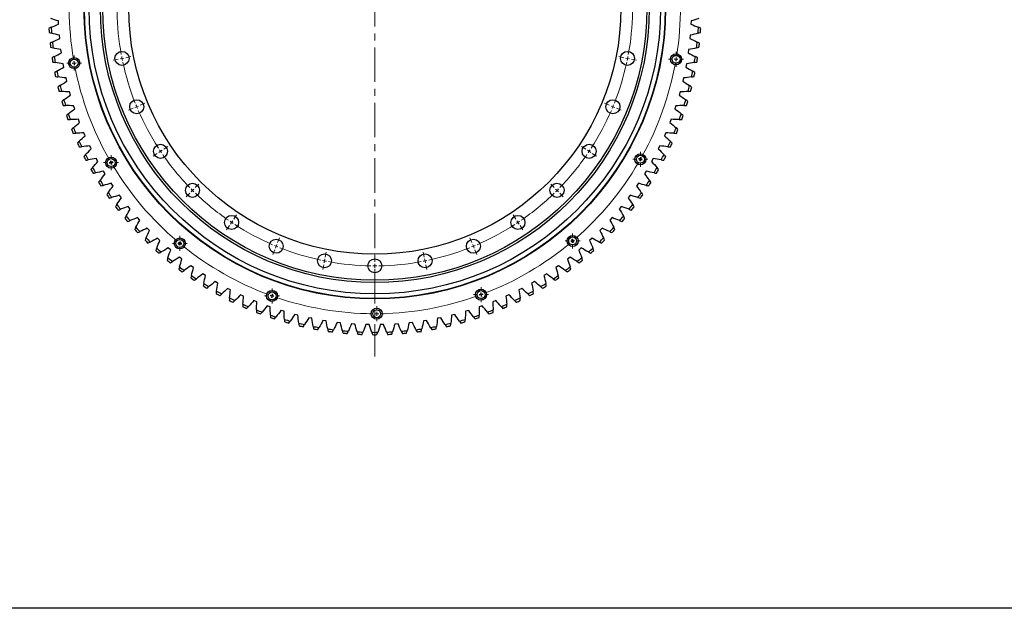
# Model space of a CAD drawing. Header units: millimetres. Extents: x -119 to 3760, y 5426 to 8682.
# Tile 1 of 12: x 556 to 1821, y 5426 to 6182. Entities that reach past the tile are written whole.
import ezdxf

# ---------------------------------------------------------------- set-up
doc = ezdxf.new("R2010")
doc.units = ezdxf.units.MM
doc.header["$LTSCALE"] = 20
doc.linetypes.add('CENTER', pattern=[10.16, 6.35, -1.27, 1.27, -1.27])

# ---------------------------------------------------------------- blocks, each defined once
blk = doc.blocks.new('SW_CENTERMARKSYMBOL_27')
at = {"color": 0, "linetype": 'Continuous', "lineweight": 18}
for p, q in [((-5, 0), (-9.6, 0)), ((0, 0), (-2.5, 0)), ((0, 5), (0, 9.6)), ((0, 0), (0, 2.5)), ((0, 0), (0, -2.5)), ((0, 0), (2.5, 0)), ((5, 0), (9.6, 0)), ((0, -5), (0, -9.6))]:
    blk.add_line(p, q, dxfattribs=at)
blk = doc.blocks.new('SW_CENTERMARKSYMBOL_34')
at = {"color": 0, "linetype": 'Continuous', "lineweight": 18}
for p, q in [((-5, 0), (-9.6, 0)), ((0, 0), (-2.5, 0)), ((0, 5), (0, 9.6)), ((0, 0), (0, 2.5)), ((0, 0), (0, -2.5)), ((0, 0), (2.5, 0)), ((5, 0), (9.6, 0)), ((0, -5), (0, -9.6))]:
    blk.add_line(p, q, dxfattribs=at)
blk = doc.blocks.new('SW_CENTERMARKSYMBOL_35')
at = {"color": 0, "linetype": 'Continuous', "lineweight": 18}
for p, q in [((-5, 0), (-9.6, 0)), ((0, 0), (-2.5, 0)), ((0, 5), (0, 9.6)), ((0, 0), (0, 2.5)), ((0, 0), (0, -2.5)), ((0, 0), (2.5, 0)), ((5, 0), (9.6, 0)), ((0, -5), (0, -9.6))]:
    blk.add_line(p, q, dxfattribs=at)
blk = doc.blocks.new('SW_CENTERMARKSYMBOL_36')
at = {"color": 0, "linetype": 'Continuous', "lineweight": 18}
for p, q in [((-5, 0), (-9.6, 0)), ((0, 0), (-2.5, 0)), ((0, 5), (0, 9.6)), ((0, 0), (0, 2.5)), ((0, 0), (0, -2.5)), ((0, 0), (2.5, 0)), ((5, 0), (9.6, 0)), ((0, -5), (0, -9.6))]:
    blk.add_line(p, q, dxfattribs=at)
blk = doc.blocks.new('SW_CENTERMARKSYMBOL_37')
at = {"color": 0, "linetype": 'Continuous', "lineweight": 18}
for p, q in [((-5, 0), (-9.6, 0)), ((0, 0), (-2.5, 0)), ((0, 5), (0, 9.6)), ((0, 0), (0, 2.5)), ((0, 0), (0, -2.5)), ((0, 0), (2.5, 0)), ((5, 0), (9.6, 0)), ((0, -5), (0, -9.6))]:
    blk.add_line(p, q, dxfattribs=at)
blk = doc.blocks.new('SW_CENTERMARKSYMBOL_38')
at = {"color": 0, "linetype": 'Continuous', "lineweight": 18}
for p, q in [((-5, 0), (-9.6, 0)), ((0, 0), (-2.5, 0)), ((0, 5), (0, 9.6)), ((0, 0), (0, 2.5)), ((0, 0), (0, -2.5)), ((0, 0), (2.5, 0)), ((5, 0), (9.6, 0)), ((0, -5), (0, -9.6))]:
    blk.add_line(p, q, dxfattribs=at)
blk = doc.blocks.new('SW_CENTERMARKSYMBOL_39')
at = {"color": 0, "linetype": 'Continuous', "lineweight": 18}
for p, q in [((-5, 0), (-9.6, 0)), ((0, 0), (-2.5, 0)), ((0, 5), (0, 9.6)), ((0, 0), (0, 2.5)), ((0, 0), (0, -2.5)), ((0, 0), (2.5, 0)), ((5, 0), (9.6, 0)), ((0, -5), (0, -9.6))]:
    blk.add_line(p, q, dxfattribs=at)
blk = doc.blocks.new('SW_CENTERMARKSYMBOL_40')
at = {"color": 0, "linetype": 'Continuous', "lineweight": 18}
for p, q in [((-5, 0), (-9.6, 0)), ((0, 0), (-2.5, 0)), ((0, 5), (0, 9.6)), ((0, 0), (0, 2.5)), ((0, 0), (0, -2.5)), ((0, 0), (2.5, 0)), ((5, 0), (9.6, 0)), ((0, -5), (0, -9.6))]:
    blk.add_line(p, q, dxfattribs=at)
blk = doc.blocks.new('SW_CENTERMARKSYMBOL_41')
at = {"color": 0, "linetype": 'Continuous', "lineweight": 18}
for p, q in [((-5, 0), (-9.6, 0)), ((0, 0), (-2.5, 0)), ((0, 5), (0, 9.6)), ((0, 0), (0, 2.5)), ((0, 0), (0, -2.5)), ((0, 0), (2.5, 0)), ((5, 0), (9.6, 0)), ((0, -5), (0, -9.6))]:
    blk.add_line(p, q, dxfattribs=at)

msp = doc.modelspace()

# ---------------------------------------------------------------- linework, layer by layer
at = {"linetype": 'CENTER', "lineweight": 18, "ltscale": 0.35}
msp.add_line((1012, 6644.6), (1012, 5749.6), dxfattribs=at)
at = {"color": 7, "linetype": 'Continuous', "lineweight": 25}
for p, q in [((605.9, 6176.5), (605.8, 6180.7)), ((1418.2, 6180.7), (1418, 6176.5)), ((607.3, 6158), (606.9, 6162.3)), ((1417, 6162.3), (1416.6, 6158)), ((609.5, 6139.7), (608.9, 6143.9)), ((1415, 6143.9), (1414.4, 6139.7)), ((612.5, 6121.4), (611.8, 6125.6)), ((1412.2, 6125.6), (1411.4, 6121.4)), ((616.4, 6103.3), (615.4, 6107.4)), ((1408.5, 6107.4), (1407.5, 6103.3)), ((621.1, 6085.4), (619.9, 6089.5)), ((1404, 6089.5), (1402.8, 6085.4)), ((626.6, 6067.7), (625.2, 6071.8)), ((1398.7, 6071.8), (1397.4, 6067.7)), ((632.9, 6050.3), (631.3, 6054.3)), ((1392.6, 6054.3), (1391.1, 6050.3)), ((639.9, 6033.2), (638.2, 6037.1)), ((1385.7, 6037.1), (1384, 6033.2)), ((647.8, 6016.5), (645.9, 6020.3)), ((1378, 6020.3), (1376.1, 6016.5)), ((656.4, 6000.1), (654.3, 6003.8)), ((1369.6, 6003.8), (1367.5, 6000.1)), ((665.7, 5984.1), (663.5, 5987.7)), ((1360.4, 5987.7), (1358.2, 5984.1)), ((675.8, 5968.6), (673.4, 5972.1)), ((1350.5, 5972.1), (1348.2, 5968.6)), ((686.5, 5953.5), (684, 5956.9)), ((1339.9, 5956.9), (1337.4, 5953.5)), ((697.9, 5938.9), (695.3, 5942.2)), ((1328.6, 5942.2), (1326, 5938.9)), ((710, 5924.9), (707.2, 5928.1)), ((1316.7, 5928.1), (1313.9, 5924.9)), ((722.7, 5911.4), (719.8, 5914.5)), ((1304.2, 5914.5), (1301.2, 5911.4)), ((736, 5898.6), (732.9, 5901.5)), ((1291, 5901.5), (1287.9, 5898.6)), ((749.9, 5886.3), (746.7, 5889.1)), ((1277.2, 5889.1), (1274, 5886.3)), ((764.3, 5874.7), (761, 5877.3)), ((1262.9, 5877.3), (1259.6, 5874.7)), ((779.3, 5863.8), (775.8, 5866.2)), ((794.7, 5853.5), (791.1, 5855.8)), ((1232.8, 5855.8), (1229.3, 5853.5)), ((1248.1, 5866.2), (1244.7, 5863.8)), ((810.5, 5844), (806.9, 5846.1)), ((1217.1, 5846.1), (1213.4, 5844)), ((826.8, 5835.2), (823, 5837.1)), ((1200.9, 5837.1), (1197.1, 5835.2)), ((843.5, 5827.1), (839.6, 5828.9)), ((860.5, 5819.9), (856.6, 5821.5)), ((1167.4, 5821.5), (1163.4, 5819.9)), ((1184.3, 5828.9), (1180.4, 5827.1)), ((877.8, 5813.4), (873.8, 5814.8)), ((895.4, 5807.7), (891.4, 5808.9)), ((1132.6, 5808.9), (1128.5, 5807.7)), ((1150.1, 5814.8), (1146.1, 5813.4)), ((913.3, 5802.8), (909.2, 5803.8)), ((931.3, 5798.7), (927.2, 5799.5)), ((949.5, 5795.4), (945.4, 5796.1)), ((967.9, 5793), (963.7, 5793.5)), ((1060.2, 5793.5), (1056, 5793)), ((1078.6, 5796.1), (1074.4, 5795.4)), ((1096.7, 5799.5), (1092.6, 5798.7)), ((1114.8, 5803.8), (1110.6, 5802.8)), ((986.3, 5791.4), (982.1, 5791.7)), ((1004.8, 5790.7), (1000.6, 5790.7)), ((1023.3, 5790.7), (1019.1, 5790.7)), ((1041.8, 5791.7), (1037.6, 5791.4))]:
    msp.add_line(p, q, dxfattribs=at)
at = {"color": 0, "linetype": 'Continuous', "lineweight": 18}
for p, q in [((692.2, 6133.5), (698.6, 6134.8)), ((1331.7, 6133.5), (1325.3, 6134.8)), ((620.9, 6125.6), (618.4, 6125.2)), ((625.9, 6126.5), (623.4, 6126.1)), ((625.9, 6126.5), (628.3, 6127)), ((630.8, 6127.4), (633.3, 6127.9)), ((682.4, 6131.6), (676, 6130.3)), ((687.3, 6132.6), (684.9, 6132.1)), ((687.3, 6132.6), (689.8, 6133)), ((1336.6, 6132.6), (1334.1, 6133)), ((1336.6, 6132.6), (1339.1, 6132.1)), ((1341.5, 6131.6), (1347.9, 6130.3)), ((1394, 6132.2), (1391.4, 6132.7)), ((1398.9, 6131.4), (1396.5, 6131.8)), ((1398.9, 6131.4), (1401.4, 6131)), ((1403.8, 6130.6), (1406.4, 6130.1)), ((706.2, 6070.5), (703.8, 6069.5)), ((706.2, 6070.5), (708.5, 6071.4)), ((710.8, 6072.4), (716.8, 6074.9)), ((1313.1, 6072.4), (1307.1, 6074.9)), ((1317.8, 6070.5), (1315.5, 6071.4)), ((1317.8, 6070.5), (1320.1, 6069.5)), ((701.5, 6068.5), (695.5, 6066.1)), ((1322.4, 6068.5), (1328.4, 6066.1)), ((740.9, 6016), (746.3, 6019.6)), ((1283, 6016), (1277.6, 6019.6)), ((732.6, 6010.5), (727.2, 6006.8)), ((736.7, 6013.2), (734.7, 6011.8)), ((736.7, 6013.2), (738.8, 6014.6)), ((1287.2, 6013.2), (1285.1, 6014.6)), ((1287.2, 6013.2), (1289.3, 6011.8)), ((1291.3, 6010.5), (1296.7, 6006.8)), ((669, 5996.2), (666.7, 5994.9)), ((673.3, 5998.7), (671.1, 5997.5)), ((673.3, 5998.7), (675.4, 6000)), ((677.6, 6001.3), (679.8, 6002.6)), ((1348.8, 6005.5), (1346.5, 6006.8)), ((1353.1, 6003), (1350.9, 6004.3)), ((1353.1, 6003), (1355.3, 6001.8)), ((1357.5, 6000.6), (1359.7, 5999.3)), ((781.4, 5966.6), (786, 5971.2)), ((1242.5, 5966.6), (1237.9, 5971.2)), ((774.4, 5959.5), (769.8, 5954.9)), ((777.9, 5963.1), (776.1, 5961.3)), ((777.9, 5963.1), (779.7, 5964.8)), ((1246, 5963.1), (1244.2, 5964.8)), ((1246, 5963.1), (1247.8, 5961.3)), ((1249.5, 5959.5), (1254.1, 5954.9)), ((830.8, 5926.1), (834.5, 5931.5)), ((1193.1, 5926.1), (1189.5, 5931.5)), ((828.1, 5921.9), (826.7, 5919.8)), ((828.1, 5921.9), (829.5, 5924)), ((1195.9, 5921.9), (1194.5, 5924)), ((1195.9, 5921.9), (1197.2, 5919.8)), ((825.3, 5917.8), (821.7, 5912.3)), ((1198.6, 5917.8), (1202.2, 5912.3)), ((761.6, 5894.9), (760, 5892.9)), ((761.6, 5894.9), (763.2, 5896.8)), ((764.8, 5898.7), (766.4, 5900.7)), ((885.3, 5891.3), (886.2, 5893.6)), ((887.2, 5895.9), (889.7, 5901.9)), ((1136.7, 5895.9), (1134.2, 5901.9)), ((1138.6, 5891.3), (1137.7, 5893.6)), ((1262.9, 5901.9), (1261.2, 5903.8)), ((1266.1, 5898.1), (1264.5, 5900)), ((1266.1, 5898.1), (1267.8, 5896.1)), ((1269.4, 5894.2), (1271.1, 5892.3)), ((758.4, 5891), (756.7, 5889)), ((883.4, 5886.7), (880.9, 5880.7)), ((885.3, 5891.3), (884.3, 5889)), ((948.4, 5877.4), (949.6, 5883.8)), ((1075.6, 5877.4), (1074.3, 5883.8)), ((1138.6, 5891.3), (1139.6, 5889)), ((1140.5, 5886.7), (1143, 5880.7)), ((947.4, 5872.5), (946.9, 5870)), ((947.4, 5872.5), (947.9, 5874.9)), ((1012, 5871.1), (1012, 5877.6)), ((1012, 5866.1), (1012, 5868.6)), ((1076.5, 5872.5), (1076, 5874.9)), ((1076.5, 5872.5), (1077, 5870)), ((946.4, 5867.6), (945.1, 5861.2)), ((1012, 5866.1), (1012, 5863.6)), ((1012, 5861.1), (1012, 5854.6)), ((1077.5, 5867.6), (1078.8, 5861.2)), ((880, 5827.5), (880.9, 5829.8)), ((881.7, 5832.2), (882.6, 5834.6)), ((1146.8, 5833.8), (1145.9, 5836.3)), ((1148.5, 5829.2), (1147.7, 5831.5)), ((878.4, 5822.7), (877.5, 5820.3)), ((880, 5827.5), (879.2, 5825.1)), ((1148.5, 5829.2), (1149.4, 5826.8)), ((1150.3, 5824.5), (1151.2, 5822)), ((1014.4, 5809.6), (1014.4, 5812.2)), ((1014.4, 5804.6), (1014.4, 5807.1)), ((1014.4, 5804.6), (1014.5, 5802.1)), ((1014.5, 5799.6), (1014.5, 5797))]:
    msp.add_line(p, q, dxfattribs=at)
msp.add_lwpolyline([(-118.7, 8682.1), (3759.7, 8682.1), (3759.7, 5426.2), (-118.7, 5426.2)], close=True)
at = {"color": 7, "linetype": 'Continuous', "lineweight": 25}
for centre, radius in [((1012, 6197.1), 373.5), ((1012, 6197.1), 373), ((1012, 6197.1), 367), ((1012, 6197.1), 352.5), ((1012, 6197.1), 349.5), ((1012, 6197.1), 316), ((625.9, 6126.5), 7.1), ((687.3, 6132.6), 9), ((1336.6, 6132.6), 9), ((1398.9, 6131.4), 7.1), ((1398.9, 6131.4), 5.1), ((625.9, 6126.5), 5.1), ((706.2, 6070.5), 9), ((1317.8, 6070.5), 9), ((736.7, 6013.2), 9), ((1287.2, 6013.2), 9), ((1353.1, 6003), 7.1), ((1353.1, 6003), 5.1), ((673.3, 5998.7), 7.1), ((673.3, 5998.7), 5.1), ((777.9, 5963.1), 9), ((1246, 5963.1), 9), ((828.1, 5921.9), 9), ((1195.9, 5921.9), 9), ((761.6, 5894.9), 7.1), ((761.6, 5894.9), 5.1), ((885.3, 5891.3), 9), ((1138.6, 5891.3), 9), ((1266.1, 5898.1), 7.1), ((1266.1, 5898.1), 5.1), ((947.4, 5872.5), 9), ((1076.5, 5872.5), 9), ((1012, 5866.1), 9), ((880, 5827.5), 7.1), ((880, 5827.5), 5.1), ((1148.5, 5829.2), 7.1), ((1148.5, 5829.2), 5.1), ((1014.4, 5804.6), 7.1), ((1014.4, 5804.6), 5.1)]:
    msp.add_circle(centre, radius, dxfattribs=at)
at = {"color": 0, "linetype": 'Continuous', "lineweight": 18}
for radius, start, end in [(392.5, 351.0916, 9.6318), (392.5, 171.0916, 189.6318), (331, 180.8655, 190.3845), (331, 349.6155, 359.1345), (331, 190.8173, 191.25), (331, 348.75, 349.1827), (392.5, 350.3617, 350.7266), (392.5, 189.9967, 190.3617), (392.5, 190.3617, 190.7266), (392.5, 191.0916, 209.6318), (331, 191.25, 191.6827), (331, 192.1155, 201.6345), (331, 338.3655, 347.8845), (331, 348.3173, 348.75), (392.5, 331.0916, 349.6318), (392.5, 349.9967, 350.3617), (331, 202.0673, 202.5), (331, 202.5, 202.9327), (331, 337.0673, 337.5), (331, 337.5, 337.9327), (331, 203.3655, 212.8845), (331, 327.1155, 336.6345), (331, 213.3173, 213.75), (331, 213.75, 214.1827), (331, 214.6155, 224.1345), (331, 315.8655, 325.3845), (331, 325.8173, 326.25), (331, 326.25, 326.6827), (392.5, 209.9967, 210.3617), (392.5, 210.3617, 210.7266), (392.5, 211.0916, 229.6318), (392.5, 311.0916, 329.6318), (392.5, 329.9967, 330.3617), (392.5, 330.3617, 330.7266), (331, 224.5673, 225), (331, 225, 225.4327), (331, 225.8655, 235.3845), (331, 304.6155, 314.1345), (331, 314.5673, 315), (331, 315, 315.4327), (331, 235.8173, 236.25), (331, 236.25, 236.6827), (331, 237.1155, 246.6345), (331, 293.3655, 302.8845), (331, 303.3173, 303.75), (331, 303.75, 304.1827), (392.5, 229.9967, 230.3617), (392.5, 230.3617, 230.7266), (392.5, 291.0916, 309.6318), (392.5, 309.9967, 310.3617), (392.5, 310.3617, 310.7266), (392.5, 231.0916, 249.6318), (331, 247.0673, 247.5), (331, 247.5, 247.9327), (331, 248.3655, 257.8845), (331, 282.1155, 291.6345), (331, 292.0673, 292.5), (331, 292.5, 292.9327), (331, 258.3173, 258.75), (331, 258.75, 259.1827), (331, 259.6155, 269.1345), (331, 270.8655, 280.3845), (331, 280.8173, 281.25), (331, 281.25, 281.6827), (331, 269.5673, 270), (331, 270, 270.4327), (392.5, 290.3617, 290.7266), (392.5, 249.9967, 250.3617), (392.5, 250.3617, 250.7266), (392.5, 251.0916, 269.6318), (392.5, 271.0916, 289.6318), (392.5, 289.9967, 290.3617), (392.5, 269.9967, 270.3617), (392.5, 270.3617, 270.7266)]:
    msp.add_arc((1012, 6197.1), radius, start, end, dxfattribs=at)
at = {"color": 7, "linetype": 'Continuous', "lineweight": 25}
for radius, start, end in [(416.4, 183.3872, 184.4389), (416.4, 355.5611, 356.6128), (419.4, 183.544, 184.2821), (419.4, 355.7179, 356.456), (419.4, 186.1527, 186.8908), (416.4, 185.9959, 187.0475), (416.4, 352.9525, 354.0041), (419.4, 353.1092, 353.8473), (416.4, 188.6046, 189.6562), (416.4, 350.3438, 351.3954), (419.4, 188.7613, 189.4995), (419.4, 350.5005, 351.2387), (419.4, 191.37, 192.1082), (416.4, 191.2133, 192.2649), (416.4, 347.7351, 348.7867), (419.4, 347.8918, 348.63), (419.4, 193.9787, 194.7169), (416.4, 193.822, 194.8736), (416.4, 345.1264, 346.178), (419.4, 345.2831, 346.0213), (419.4, 196.5874, 197.3256), (416.4, 196.4307, 197.4823), (416.4, 342.5177, 343.5693), (419.4, 342.6744, 343.4126), (419.4, 199.1961, 199.9343), (416.4, 199.0394, 200.091), (416.4, 339.909, 340.9606), (419.4, 340.0657, 340.8039), (419.4, 201.8048, 202.543), (416.4, 201.6481, 202.6997), (416.4, 337.3003, 338.3519), (419.4, 337.457, 338.1952), (419.4, 204.4135, 205.1517), (416.4, 204.2568, 205.3084), (416.4, 334.6916, 335.7432), (419.4, 334.8483, 335.5865), (416.4, 206.8655, 207.9171), (416.4, 332.0829, 333.1345), (419.4, 207.0222, 207.7604), (419.4, 332.2396, 332.9778), (419.4, 209.6309, 210.3691), (416.4, 209.4742, 210.5258), (416.4, 329.4742, 330.5258), (419.4, 329.6309, 330.3691), (419.4, 212.2396, 212.9778), (416.4, 212.0829, 213.1345), (416.4, 326.8655, 327.9171), (419.4, 327.0222, 327.7604), (419.4, 214.8483, 215.5865), (416.4, 214.6916, 215.7432), (416.4, 324.2568, 325.3084), (419.4, 324.4135, 325.1517), (416.4, 217.3003, 218.3519), (416.4, 321.6481, 322.6997), (419.4, 217.457, 218.1952), (419.4, 321.8048, 322.543), (419.4, 220.0657, 220.8039), (416.4, 219.909, 220.9606), (416.4, 319.0394, 320.091), (419.4, 319.1961, 319.9343), (419.4, 222.6744, 223.4126), (416.4, 222.5177, 223.5693), (416.4, 316.4307, 317.4823), (419.4, 316.5874, 317.3256), (419.4, 225.2831, 226.0213), (416.4, 225.1264, 226.178), (416.4, 313.822, 314.8736), (419.4, 313.9787, 314.7169), (419.4, 227.8918, 228.63), (416.4, 227.7351, 228.7867), (416.4, 311.2133, 312.2649), (419.4, 311.37, 312.1082), (419.4, 230.5005, 231.2387), (416.4, 230.3438, 231.3954), (416.4, 308.6046, 309.6562), (419.4, 308.7613, 309.4995), (419.4, 233.1092, 233.8473), (416.4, 232.9525, 234.0041), (416.4, 305.9959, 307.0475), (419.4, 306.1527, 306.8908), (419.4, 235.7179, 236.456), (416.4, 235.5611, 236.6128), (416.4, 238.1698, 239.2215), (416.4, 300.7785, 301.8302), (416.4, 303.3872, 304.4389), (419.4, 303.544, 304.2821), (419.4, 238.3266, 239.0647), (419.4, 240.9353, 241.6734), (416.4, 240.7785, 241.8302), (416.4, 298.1698, 299.2215), (419.4, 298.3266, 299.0647), (419.4, 300.9353, 301.6734), (419.4, 243.544, 244.2821), (416.4, 243.3872, 244.4389), (416.4, 295.5611, 296.6128), (419.4, 295.7179, 296.456), (419.4, 246.1527, 246.8908), (416.4, 245.9959, 247.0475), (419.4, 248.7613, 249.4995), (416.4, 248.6046, 249.6562), (416.4, 290.3438, 291.3954), (419.4, 290.5005, 291.2387), (416.4, 292.9525, 294.0041), (419.4, 293.1092, 293.8473), (416.4, 251.2133, 252.2649), (419.4, 251.37, 252.1082), (416.4, 253.822, 254.8736), (419.4, 253.9787, 254.7169), (416.4, 256.4307, 257.4823), (416.4, 282.5177, 283.5693), (416.4, 285.1264, 286.178), (419.4, 285.2831, 286.0213), (416.4, 287.7351, 288.7867), (419.4, 287.8918, 288.63), (419.4, 256.5874, 257.3256), (416.4, 259.0394, 260.091), (419.4, 259.1961, 259.9343), (416.4, 261.6481, 262.6997), (419.4, 261.8048, 262.543), (416.4, 264.2568, 265.3084), (419.4, 264.4135, 265.1517), (416.4, 266.8655, 267.9171), (416.4, 269.4742, 270.5258), (416.4, 272.0829, 273.1345), (416.4, 274.6916, 275.7432), (419.4, 274.8483, 275.5865), (416.4, 277.3003, 278.3519), (419.4, 277.457, 278.1952), (416.4, 279.909, 280.9606), (419.4, 280.0657, 280.8039), (419.4, 282.6744, 283.4126), (419.4, 267.0222, 267.7604), (419.4, 269.6309, 270.3691), (419.4, 272.2396, 272.9778)]:
    msp.add_arc((1012, 6197.1), radius, start, end, dxfattribs=at)
for points in [[(596.3, 6172.5), (595.3, 6172.1), (594.3, 6171.7), (593.4, 6171.2)], [(605.8, 6180.7), (602.4, 6181.7), (599.1, 6182.7), (595.8, 6183.8)], [(596.3, 6172.5), (599.5, 6173.9), (602.7, 6175.3), (605.9, 6176.5)], [(1418, 6176.5), (1421.2, 6175.3), (1424.4, 6173.9), (1427.6, 6172.5)], [(1428.1, 6183.8), (1424.8, 6182.7), (1421.5, 6181.7), (1418.2, 6180.7)], [(1430.6, 6171.2), (1429.6, 6171.7), (1428.6, 6172.1), (1427.6, 6172.5)], [(593.7, 6165.8), (594.8, 6165.5), (595.8, 6165.2), (596.8, 6164.9)], [(606.9, 6162.3), (603.5, 6163.1), (600.2, 6163.9), (596.8, 6164.9)], [(1427.1, 6164.9), (1423.8, 6163.9), (1420.4, 6163.1), (1417, 6162.3)], [(1427.1, 6164.9), (1428.1, 6165.2), (1429.2, 6165.5), (1430.2, 6165.8)], [(597.8, 6153.6), (596.9, 6153.2), (595.9, 6152.7), (595, 6152.2)], [(595.6, 6146.8), (596.6, 6146.5), (597.7, 6146.3), (598.7, 6146)], [(597.8, 6153.6), (601, 6155.2), (604.1, 6156.7), (607.3, 6158)], [(608.9, 6143.9), (605.5, 6144.5), (602.1, 6145.2), (598.7, 6146)], [(1425.2, 6146), (1421.8, 6145.2), (1418.4, 6144.5), (1415, 6143.9)], [(1416.6, 6158), (1419.8, 6156.7), (1423, 6155.2), (1426.1, 6153.6)], [(1425.2, 6146), (1426.3, 6146.3), (1427.3, 6146.5), (1428.3, 6146.8)], [(1428.9, 6152.2), (1428, 6152.7), (1427, 6153.2), (1426.1, 6153.6)], [(600.2, 6134.8), (599.3, 6134.3), (598.4, 6133.8), (597.5, 6133.2)], [(600.2, 6134.8), (603.3, 6136.5), (606.4, 6138.1), (609.5, 6139.7)], [(1414.4, 6139.7), (1417.5, 6138.1), (1420.6, 6136.5), (1423.7, 6134.8)], [(1426.5, 6133.2), (1425.5, 6133.8), (1424.6, 6134.3), (1423.7, 6134.8)], [(598.3, 6127.9), (599.4, 6127.7), (600.4, 6127.5), (601.5, 6127.3)], [(611.8, 6125.6), (608.3, 6126.1), (604.9, 6126.6), (601.5, 6127.3)], [(603.5, 6116.2), (606.5, 6118), (609.5, 6119.7), (612.5, 6121.4)], [(1411.4, 6121.4), (1414.4, 6119.7), (1417.4, 6118), (1420.4, 6116.2)], [(1422.5, 6127.3), (1419, 6126.6), (1415.6, 6126.1), (1412.2, 6125.6)], [(1422.5, 6127.3), (1423.5, 6127.5), (1424.6, 6127.7), (1425.6, 6127.9)], [(603.5, 6116.2), (602.6, 6115.6), (601.7, 6115), (600.8, 6114.4)], [(601.9, 6109.2), (602.9, 6109), (604, 6108.8), (605.1, 6108.7)], [(615.4, 6107.4), (612, 6107.8), (608.5, 6108.2), (605.1, 6108.7)], [(1418.9, 6108.7), (1415.4, 6108.2), (1411.9, 6107.8), (1408.5, 6107.4)], [(1418.9, 6108.7), (1419.9, 6108.8), (1421, 6109), (1422, 6109.2)], [(1423.1, 6114.4), (1422.2, 6115), (1421.3, 6115.6), (1420.4, 6116.2)], [(607.6, 6097.6), (606.7, 6097), (605.9, 6096.4), (605, 6095.8)], [(607.6, 6097.6), (610.5, 6099.6), (613.4, 6101.5), (616.4, 6103.3)], [(1407.5, 6103.3), (1410.5, 6101.5), (1413.4, 6099.6), (1416.3, 6097.6)], [(1418.9, 6095.8), (1418.1, 6096.4), (1417.2, 6097), (1416.3, 6097.6)], [(606.3, 6090.6), (607.4, 6090.5), (608.4, 6090.3), (609.5, 6090.2)], [(619.9, 6089.5), (616.5, 6089.6), (613, 6089.9), (609.5, 6090.2)], [(612.6, 6079.3), (615.4, 6081.4), (618.2, 6083.5), (621.1, 6085.4)], [(1402.8, 6085.4), (1405.7, 6083.5), (1408.6, 6081.4), (1411.4, 6079.3)], [(1414.4, 6090.2), (1410.9, 6089.9), (1407.5, 6089.6), (1404, 6089.5)], [(1414.4, 6090.2), (1415.5, 6090.3), (1416.5, 6090.5), (1417.6, 6090.6)], [(612.6, 6079.3), (611.7, 6078.7), (610.9, 6078.1), (610, 6077.4)], [(611.6, 6072.2), (612.7, 6072.2), (613.7, 6072.1), (614.8, 6072)], [(625.2, 6071.8), (621.8, 6071.8), (618.3, 6071.9), (614.8, 6072)], [(1409.1, 6072), (1405.6, 6071.9), (1402.2, 6071.8), (1398.7, 6071.8)], [(1409.1, 6072), (1410.2, 6072.1), (1411.3, 6072.2), (1412.3, 6072.2)], [(1413.9, 6077.4), (1413.1, 6078.1), (1412.2, 6078.7), (1411.4, 6079.3)], [(618.3, 6061.3), (617.5, 6060.6), (616.7, 6059.9), (615.9, 6059.2)], [(618.3, 6061.3), (621, 6063.5), (623.8, 6065.7), (626.6, 6067.7)], [(1397.4, 6067.7), (1400.2, 6065.7), (1402.9, 6063.5), (1405.6, 6061.3)], [(1408, 6059.2), (1407.2, 6059.9), (1406.4, 6060.6), (1405.6, 6061.3)], [(617.7, 6054.1), (618.8, 6054.1), (619.8, 6054.1), (620.9, 6054.1)], [(631.3, 6054.3), (627.9, 6054.1), (624.4, 6054.1), (620.9, 6054.1)], [(624.9, 6043.5), (627.5, 6045.9), (630.2, 6048.1), (632.9, 6050.3)], [(1391.1, 6050.3), (1393.8, 6048.1), (1396.4, 6045.9), (1399, 6043.5)], [(1403, 6054.1), (1399.5, 6054.1), (1396.1, 6054.1), (1392.6, 6054.3)], [(1403, 6054.1), (1404.1, 6054.1), (1405.2, 6054.1), (1406.2, 6054.1)], [(624.9, 6043.5), (624.1, 6042.8), (623.3, 6042.1), (622.6, 6041.3)], [(624.6, 6036.3), (625.7, 6036.4), (626.7, 6036.4), (627.8, 6036.4)], [(638.2, 6037.1), (634.8, 6036.8), (631.3, 6036.6), (627.8, 6036.4)], [(632.3, 6026.1), (634.8, 6028.5), (637.3, 6030.9), (639.9, 6033.2)], [(1384, 6033.2), (1386.6, 6030.9), (1389.1, 6028.5), (1391.6, 6026.1)], [(1396.1, 6036.4), (1392.6, 6036.6), (1389.1, 6036.8), (1385.7, 6037.1)], [(1396.1, 6036.4), (1397.2, 6036.4), (1398.2, 6036.4), (1399.3, 6036.3)], [(1401.4, 6041.3), (1400.6, 6042.1), (1399.8, 6042.8), (1399, 6043.5)], [(632.3, 6026.1), (631.6, 6025.3), (630.8, 6024.5), (630.1, 6023.8)], [(645.9, 6020.3), (642.5, 6019.8), (639, 6019.4), (635.5, 6019.1)], [(1388.4, 6019.1), (1384.9, 6019.4), (1381.5, 6019.8), (1378, 6020.3)], [(1393.9, 6023.8), (1393.1, 6024.5), (1392.4, 6025.3), (1391.6, 6026.1)], [(632.3, 6018.9), (633.4, 6018.9), (634.5, 6019), (635.5, 6019.1)], [(640.5, 6009), (639.8, 6008.2), (639.1, 6007.4), (638.3, 6006.6)], [(640.5, 6009), (642.9, 6011.5), (645.3, 6014), (647.8, 6016.5)], [(1376.1, 6016.5), (1378.6, 6014), (1381.1, 6011.5), (1383.4, 6009)], [(1385.6, 6006.6), (1384.9, 6007.4), (1384.1, 6008.2), (1383.4, 6009)], [(1388.4, 6019.1), (1389.5, 6019), (1390.5, 6018.9), (1391.6, 6018.9)], [(640.8, 6001.8), (641.9, 6001.9), (643, 6002), (644, 6002.2)], [(654.3, 6003.8), (650.9, 6003.2), (647.5, 6002.6), (644, 6002.2)], [(649.5, 5992.2), (651.7, 5994.9), (654, 5997.5), (656.4, 6000.1)], [(1367.5, 6000.1), (1369.9, 5997.5), (1372.2, 5994.9), (1374.5, 5992.2)], [(1379.9, 6002.2), (1376.4, 6002.6), (1373, 6003.2), (1369.6, 6003.8)], [(1379.9, 6002.2), (1381, 6002), (1382, 6001.9), (1383.1, 6001.8)], [(649.5, 5992.2), (648.8, 5991.4), (648.1, 5990.6), (647.4, 5989.8)], [(650.1, 5985.1), (651.2, 5985.3), (652.2, 5985.4), (653.3, 5985.6)], [(663.5, 5987.7), (660.1, 5986.9), (656.7, 5986.2), (653.3, 5985.6)], [(659.2, 5976), (661.3, 5978.7), (663.5, 5981.4), (665.7, 5984.1)], [(1358.2, 5984.1), (1360.5, 5981.4), (1362.6, 5978.7), (1364.8, 5976)], [(1370.6, 5985.6), (1367.2, 5986.2), (1363.8, 5986.9), (1360.4, 5987.7)], [(1370.6, 5985.6), (1371.7, 5985.4), (1372.8, 5985.3), (1373.8, 5985.1)], [(1376.5, 5989.8), (1375.8, 5990.6), (1375.2, 5991.4), (1374.5, 5992.2)], [(659.2, 5976), (658.5, 5975.1), (657.9, 5974.3), (657.2, 5973.4)], [(660.1, 5968.8), (661.2, 5969.1), (662.2, 5969.3), (663.3, 5969.5)], [(673.4, 5972.1), (670, 5971.1), (666.7, 5970.3), (663.3, 5969.5)], [(1360.6, 5969.5), (1357.2, 5970.3), (1353.9, 5971.1), (1350.5, 5972.1)], [(1360.6, 5969.5), (1361.7, 5969.3), (1362.7, 5969.1), (1363.8, 5968.8)], [(1366.7, 5973.4), (1366.1, 5974.3), (1365.4, 5975.1), (1364.8, 5976)], [(669.6, 5960.1), (669, 5959.3), (668.4, 5958.4), (667.8, 5957.5)], [(669.6, 5960.1), (671.6, 5963), (673.6, 5965.8), (675.8, 5968.6)], [(684, 5956.9), (680.7, 5955.8), (677.4, 5954.8), (674, 5953.9)], [(1349.9, 5953.9), (1346.6, 5954.8), (1343.2, 5955.8), (1339.9, 5956.9)], [(1348.2, 5968.6), (1350.3, 5965.8), (1352.3, 5963), (1354.3, 5960.1)], [(1356.1, 5957.5), (1355.6, 5958.4), (1354.9, 5959.3), (1354.3, 5960.1)], [(670.9, 5953.1), (671.9, 5953.3), (673, 5953.6), (674, 5953.9)], [(680.7, 5944.8), (680.2, 5943.9), (679.6, 5943), (679, 5942.1)], [(680.7, 5944.8), (682.6, 5947.7), (684.5, 5950.6), (686.5, 5953.5)], [(1337.4, 5953.5), (1339.4, 5950.6), (1341.3, 5947.7), (1343.2, 5944.8)], [(1344.9, 5942.1), (1344.3, 5943), (1343.8, 5943.9), (1343.2, 5944.8)], [(1349.9, 5953.9), (1351, 5953.6), (1352, 5953.3), (1353, 5953.1)], [(682.4, 5937.8), (683.4, 5938.1), (684.4, 5938.4), (685.4, 5938.8)], [(695.3, 5942.2), (692, 5941), (688.7, 5939.8), (685.4, 5938.8)], [(692.6, 5930), (694.3, 5933), (696.1, 5936), (697.9, 5938.9)], [(1326, 5938.9), (1327.8, 5936), (1329.6, 5933), (1331.4, 5930)], [(1338.5, 5938.8), (1335.2, 5939.8), (1331.9, 5941), (1328.6, 5942.2)], [(1338.5, 5938.8), (1339.5, 5938.4), (1340.5, 5938.1), (1341.6, 5937.8)], [(692.6, 5930), (692, 5929), (691.5, 5928.1), (691, 5927.2)], [(694.5, 5923.1), (695.5, 5923.4), (696.5, 5923.8), (697.5, 5924.2)], [(707.2, 5928.1), (704, 5926.7), (700.8, 5925.4), (697.5, 5924.2)], [(705, 5915.7), (706.6, 5918.8), (708.3, 5921.9), (710, 5924.9)], [(1313.9, 5924.9), (1315.6, 5921.9), (1317.3, 5918.8), (1318.9, 5915.7)], [(1326.4, 5924.2), (1323.1, 5925.4), (1319.9, 5926.7), (1316.7, 5928.1)], [(1326.4, 5924.2), (1327.4, 5923.8), (1328.4, 5923.4), (1329.4, 5923.1)], [(1332.9, 5927.2), (1332.4, 5928.1), (1331.9, 5929), (1331.4, 5930)], [(705, 5915.7), (704.6, 5914.8), (704.1, 5913.8), (703.6, 5912.8)], [(707.3, 5908.9), (708.3, 5909.3), (709.3, 5909.7), (710.3, 5910.1)], [(719.8, 5914.5), (716.6, 5912.9), (713.5, 5911.5), (710.3, 5910.1)], [(718.2, 5902), (719.6, 5905.2), (721.1, 5908.3), (722.7, 5911.4)], [(1301.2, 5911.4), (1302.8, 5908.3), (1304.3, 5905.2), (1305.7, 5902)], [(1313.7, 5910.1), (1310.5, 5911.5), (1307.3, 5912.9), (1304.2, 5914.5)], [(1313.7, 5910.1), (1314.6, 5909.7), (1315.6, 5909.3), (1316.6, 5908.9)], [(1320.3, 5912.8), (1319.8, 5913.8), (1319.4, 5914.8), (1318.9, 5915.7)], [(718.2, 5902), (717.7, 5901.1), (717.3, 5900.1), (716.9, 5899.1)], [(720.7, 5895.3), (721.7, 5895.8), (722.7, 5896.2), (723.6, 5896.7)], [(732.9, 5901.5), (729.9, 5899.8), (726.8, 5898.2), (723.6, 5896.7)], [(731.9, 5889), (733.2, 5892.2), (734.6, 5895.4), (736, 5898.6)], [(1287.9, 5898.6), (1289.3, 5895.4), (1290.7, 5892.2), (1292, 5889)], [(1300.3, 5896.7), (1297.1, 5898.2), (1294, 5899.8), (1291, 5901.5)], [(1300.3, 5896.7), (1301.2, 5896.2), (1302.2, 5895.8), (1303.2, 5895.3)], [(1307.1, 5899.1), (1306.6, 5900.1), (1306.2, 5901.1), (1305.7, 5902)], [(731.9, 5889), (731.5, 5888), (731.1, 5887), (730.7, 5886)], [(734.8, 5882.4), (735.7, 5882.9), (736.7, 5883.4), (737.6, 5883.9)], [(746.7, 5889.1), (743.7, 5887.3), (740.7, 5885.5), (737.6, 5883.9)], [(746.2, 5876.5), (747.4, 5879.8), (748.6, 5883.1), (749.9, 5886.3)], [(1274, 5886.3), (1275.3, 5883.1), (1276.6, 5879.8), (1277.7, 5876.5)], [(1286.3, 5883.9), (1283.2, 5885.5), (1280.2, 5887.3), (1277.2, 5889.1)], [(1286.3, 5883.9), (1287.3, 5883.4), (1288.2, 5882.9), (1289.2, 5882.4)], [(1293.2, 5886), (1292.8, 5887), (1292.4, 5888), (1292, 5889)], [(746.2, 5876.5), (745.9, 5875.5), (745.5, 5874.5), (745.2, 5873.5)], [(749.4, 5870.1), (750.3, 5870.6), (751.2, 5871.2), (752.2, 5871.7)], [(761, 5877.3), (758.1, 5875.4), (755.1, 5873.5), (752.2, 5871.7)], [(761.1, 5864.8), (762.1, 5868.1), (763.2, 5871.4), (764.3, 5874.7)], [(1259.6, 5874.7), (1260.8, 5871.4), (1261.8, 5868.1), (1262.8, 5864.8)], [(1271.8, 5871.7), (1268.8, 5873.5), (1265.8, 5875.4), (1262.9, 5877.3)], [(1271.8, 5871.7), (1272.7, 5871.2), (1273.6, 5870.6), (1274.5, 5870.1)], [(1278.7, 5873.5), (1278.4, 5874.5), (1278, 5875.5), (1277.7, 5876.5)], [(761.1, 5864.8), (760.8, 5863.8), (760.5, 5862.7), (760.2, 5861.7)], [(764.5, 5858.5), (765.4, 5859.1), (766.3, 5859.6), (767.2, 5860.2)], [(775.8, 5866.2), (773, 5864.2), (770.1, 5862.2), (767.2, 5860.2)], [(776.5, 5853.7), (777.3, 5857.1), (778.2, 5860.4), (779.3, 5863.8)], [(791.1, 5855.8), (788.4, 5853.6), (785.6, 5851.5), (782.8, 5849.4)], [(1241.1, 5849.4), (1238.3, 5851.5), (1235.5, 5853.6), (1232.8, 5855.8)], [(1244.7, 5863.8), (1245.7, 5860.4), (1246.6, 5857.1), (1247.4, 5853.7)], [(1256.7, 5860.2), (1253.8, 5862.2), (1250.9, 5864.2), (1248.1, 5866.2)], [(1256.7, 5860.2), (1257.6, 5859.6), (1258.5, 5859.1), (1259.4, 5858.5)], [(1263.7, 5861.7), (1263.4, 5862.7), (1263.1, 5863.8), (1262.8, 5864.8)], [(776.5, 5853.7), (776.2, 5852.7), (776, 5851.6), (775.7, 5850.6)], [(780.2, 5847.6), (781.1, 5848.2), (782, 5848.8), (782.8, 5849.4)], [(792.3, 5843.3), (792.1, 5842.3), (791.9, 5841.2), (791.7, 5840.2)], [(792.3, 5843.3), (793, 5846.8), (793.8, 5850.2), (794.7, 5853.5)], [(806.9, 5846.1), (804.3, 5843.8), (801.6, 5841.6), (798.9, 5839.4)], [(808.7, 5833.7), (809.2, 5837.2), (809.8, 5840.6), (810.5, 5844)], [(1213.4, 5844), (1214.1, 5840.6), (1214.7, 5837.2), (1215.2, 5833.7)], [(1225, 5839.4), (1222.3, 5841.6), (1219.7, 5843.8), (1217.1, 5846.1)], [(1229.3, 5853.5), (1230.1, 5850.2), (1230.9, 5846.8), (1231.6, 5843.3)], [(1232.2, 5840.2), (1232, 5841.2), (1231.8, 5842.3), (1231.6, 5843.3)], [(1241.1, 5849.4), (1242, 5848.8), (1242.8, 5848.2), (1243.7, 5847.6)], [(1248.2, 5850.6), (1248, 5851.6), (1247.7, 5852.7), (1247.4, 5853.7)], [(796.4, 5837.4), (797.2, 5838), (798, 5838.7), (798.9, 5839.4)], [(808.7, 5833.7), (808.5, 5832.7), (808.4, 5831.6), (808.2, 5830.5)], [(813, 5827.9), (813.8, 5828.6), (814.6, 5829.3), (815.4, 5830)], [(823, 5837.1), (820.6, 5834.7), (818, 5832.4), (815.4, 5830)], [(825.4, 5824.8), (825.8, 5828.3), (826.3, 5831.8), (826.8, 5835.2)], [(1197.1, 5835.2), (1197.7, 5831.8), (1198.1, 5828.3), (1198.5, 5824.8)], [(1208.5, 5830), (1205.9, 5832.4), (1203.4, 5834.7), (1200.9, 5837.1)], [(1208.5, 5830), (1209.3, 5829.3), (1210.1, 5828.6), (1211, 5827.9)], [(1215.7, 5830.5), (1215.6, 5831.6), (1215.4, 5832.7), (1215.2, 5833.7)], [(1225, 5839.4), (1225.9, 5838.7), (1226.7, 5838), (1227.6, 5837.4)], [(825.4, 5824.8), (825.3, 5823.8), (825.2, 5822.7), (825.1, 5821.6)], [(830, 5819.3), (830.7, 5820), (831.5, 5820.7), (832.3, 5821.5)], [(839.6, 5828.9), (837.2, 5826.4), (834.8, 5823.9), (832.3, 5821.5)], [(842.6, 5816.7), (842.8, 5820.2), (843.1, 5823.7), (843.5, 5827.1)], [(856.6, 5821.5), (854.3, 5818.8), (852, 5816.2), (849.6, 5813.7)], [(860.1, 5809.4), (860.1, 5812.9), (860.3, 5816.4), (860.5, 5819.9)], [(1163.4, 5819.9), (1163.7, 5816.4), (1163.8, 5812.9), (1163.9, 5809.4)], [(1174.3, 5813.7), (1171.9, 5816.2), (1169.6, 5818.8), (1167.4, 5821.5)], [(1180.4, 5827.1), (1180.8, 5823.7), (1181.1, 5820.2), (1181.4, 5816.7)], [(1191.6, 5821.5), (1189.1, 5823.9), (1186.7, 5826.4), (1184.3, 5828.9)], [(1191.6, 5821.5), (1192.4, 5820.7), (1193.2, 5820), (1194, 5819.3)], [(1198.8, 5821.6), (1198.7, 5822.7), (1198.6, 5823.8), (1198.5, 5824.8)], [(842.6, 5816.7), (842.5, 5815.7), (842.4, 5814.6), (842.4, 5813.5)], [(847.4, 5811.4), (848.1, 5812.1), (848.8, 5812.9), (849.6, 5813.7)], [(860.1, 5809.4), (860, 5808.4), (860, 5807.3), (860, 5806.2)], [(865.1, 5804.3), (865.8, 5805.1), (866.5, 5805.9), (867.2, 5806.7)], [(873.8, 5814.8), (871.7, 5812), (869.5, 5809.3), (867.2, 5806.7)], [(877.9, 5802.9), (877.8, 5806.4), (877.7, 5809.9), (877.8, 5813.4)], [(891.4, 5808.9), (889.4, 5806), (887.3, 5803.3), (885.1, 5800.5)], [(895.9, 5797.2), (895.7, 5800.7), (895.5, 5804.2), (895.4, 5807.7)], [(1128.5, 5807.7), (1128.4, 5804.2), (1128.2, 5800.7), (1128, 5797.2)], [(1138.8, 5800.5), (1136.6, 5803.3), (1134.6, 5806), (1132.6, 5808.9)], [(1146.1, 5813.4), (1146.2, 5809.9), (1146.2, 5806.4), (1146.1, 5802.9)], [(1156.7, 5806.7), (1154.4, 5809.3), (1152.2, 5812), (1150.1, 5814.8)], [(1156.7, 5806.7), (1157.4, 5805.9), (1158.1, 5805.1), (1158.8, 5804.3)], [(1163.9, 5806.2), (1163.9, 5807.3), (1163.9, 5808.4), (1163.9, 5809.4)], [(1174.3, 5813.7), (1175.1, 5812.9), (1175.8, 5812.1), (1176.6, 5811.4)], [(1181.5, 5813.5), (1181.5, 5814.6), (1181.4, 5815.7), (1181.4, 5816.7)], [(877.9, 5802.9), (877.9, 5801.8), (877.9, 5800.8), (878, 5799.7)], [(883.1, 5798), (883.8, 5798.8), (884.5, 5799.7), (885.1, 5800.5)], [(895.9, 5797.2), (896, 5796.2), (896.1, 5795.1), (896.2, 5794)], [(901.4, 5792.6), (902, 5793.4), (902.7, 5794.3), (903.3, 5795.2)], [(909.2, 5803.8), (907.3, 5800.9), (905.3, 5798), (903.3, 5795.2)], [(914.3, 5792.4), (913.8, 5795.8), (913.5, 5799.3), (913.3, 5802.8)], [(914.3, 5792.4), (914.4, 5791.3), (914.5, 5790.2), (914.7, 5789.2)], [(927.2, 5799.5), (925.4, 5796.5), (923.6, 5793.5), (921.7, 5790.6)], [(932.8, 5788.3), (932.2, 5791.8), (931.7, 5795.2), (931.3, 5798.7)], [(945.4, 5796.1), (943.8, 5793), (942.1, 5789.9), (940.3, 5786.9)], [(951.5, 5785.1), (950.7, 5788.6), (950.1, 5792), (949.5, 5795.4)], [(963.7, 5793.5), (962.2, 5790.3), (960.7, 5787.2), (959, 5784.1)], [(970.3, 5782.8), (969.4, 5786.2), (968.6, 5789.6), (967.9, 5793)], [(1056, 5793), (1055.3, 5789.6), (1054.5, 5786.2), (1053.6, 5782.8)], [(1064.9, 5784.1), (1063.2, 5787.2), (1061.7, 5790.3), (1060.2, 5793.5)], [(1074.4, 5795.4), (1073.8, 5792), (1073.2, 5788.6), (1072.4, 5785.1)], [(1083.6, 5786.9), (1081.9, 5789.9), (1080.2, 5793), (1078.6, 5796.1)], [(1092.6, 5798.7), (1092.2, 5795.2), (1091.7, 5791.8), (1091.1, 5788.3)], [(1102.2, 5790.6), (1100.3, 5793.5), (1098.5, 5796.5), (1096.7, 5799.5)], [(1109.2, 5789.2), (1109.4, 5790.2), (1109.5, 5791.3), (1109.7, 5792.4)], [(1110.6, 5802.8), (1110.4, 5799.3), (1110.1, 5795.8), (1109.7, 5792.4)], [(1120.6, 5795.2), (1118.6, 5798), (1116.6, 5800.9), (1114.8, 5803.8)], [(1120.6, 5795.2), (1121.2, 5794.3), (1121.9, 5793.4), (1122.5, 5792.6)], [(1127.7, 5794), (1127.8, 5795.1), (1127.9, 5796.2), (1128, 5797.2)], [(1138.8, 5800.5), (1139.5, 5799.7), (1140.1, 5798.8), (1140.8, 5798)], [(1145.9, 5799.7), (1146, 5800.8), (1146, 5801.8), (1146.1, 5802.9)], [(919.9, 5787.9), (920.5, 5788.8), (921.1, 5789.7), (921.7, 5790.6)], [(932.8, 5788.3), (933, 5787.3), (933.2, 5786.2), (933.3, 5785.2)], [(938.7, 5784.2), (939.2, 5785.1), (939.8, 5786), (940.3, 5786.9)], [(951.5, 5785.1), (951.7, 5784.1), (951.9, 5783.1), (952.2, 5782)], [(957.5, 5781.3), (958, 5782.2), (958.6, 5783.2), (959, 5784.1)], [(970.3, 5782.8), (970.6, 5781.8), (970.8, 5780.8), (971.1, 5779.7)], [(976.5, 5779.2), (977, 5780.2), (977.4, 5781.2), (977.9, 5782.1)], [(982.1, 5791.7), (980.8, 5788.5), (979.4, 5785.3), (977.9, 5782.1)], [(989.2, 5781.4), (988.2, 5784.7), (987.2, 5788), (986.3, 5791.4)], [(989.2, 5781.4), (989.5, 5780.3), (989.8, 5779.3), (990.2, 5778.3)], [(995.6, 5778), (996, 5779), (996.4, 5780), (996.8, 5781)], [(1000.6, 5790.7), (999.4, 5787.5), (998.2, 5784.2), (996.8, 5781)], [(1008.1, 5780.7), (1006.9, 5784), (1005.8, 5787.3), (1004.8, 5790.7)], [(1008.1, 5780.7), (1008.5, 5779.7), (1008.9, 5778.7), (1009.3, 5777.7)], [(1014.7, 5777.7), (1015, 5778.7), (1015.4, 5779.7), (1015.8, 5780.7)], [(1019.1, 5790.7), (1018.1, 5787.3), (1017, 5784), (1015.8, 5780.7)], [(1027.1, 5781), (1025.8, 5784.2), (1024.5, 5787.5), (1023.3, 5790.7)], [(1027.1, 5781), (1027.5, 5780), (1027.9, 5779), (1028.4, 5778)], [(1033.7, 5778.3), (1034.1, 5779.3), (1034.4, 5780.3), (1034.7, 5781.4)], [(1037.6, 5791.4), (1036.7, 5788), (1035.8, 5784.7), (1034.7, 5781.4)], [(1046, 5782.1), (1044.5, 5785.3), (1043.1, 5788.5), (1041.8, 5791.7)], [(1046, 5782.1), (1046.5, 5781.2), (1046.9, 5780.2), (1047.4, 5779.2)], [(1052.8, 5779.7), (1053.1, 5780.8), (1053.4, 5781.8), (1053.6, 5782.8)], [(1064.9, 5784.1), (1065.4, 5783.2), (1065.9, 5782.2), (1066.4, 5781.3)], [(1071.7, 5782), (1072, 5783.1), (1072.2, 5784.1), (1072.4, 5785.1)], [(1083.6, 5786.9), (1084.2, 5786), (1084.7, 5785.1), (1085.3, 5784.2)], [(1090.6, 5785.2), (1090.8, 5786.2), (1091, 5787.3), (1091.1, 5788.3)], [(1102.2, 5790.6), (1102.8, 5789.7), (1103.4, 5788.8), (1104, 5787.9)]]:
    msp.add_open_spline(points, degree=3, dxfattribs=at)

# ---------------------------------------------------------------- block references
at = {"color": 7, "linetype": 'Continuous', "lineweight": 18}
for name, p in [('SW_CENTERMARKSYMBOL_34', (625.9, 6126.5)), ('SW_CENTERMARKSYMBOL_27', (1398.9, 6131.4)), ('SW_CENTERMARKSYMBOL_35', (673.3, 5998.7)), ('SW_CENTERMARKSYMBOL_41', (1353.1, 6003)), ('SW_CENTERMARKSYMBOL_40', (1266.1, 5898.1)), ('SW_CENTERMARKSYMBOL_36', (761.6, 5894.9)), ('SW_CENTERMARKSYMBOL_37', (880, 5827.5)), ('SW_CENTERMARKSYMBOL_39', (1148.5, 5829.2)), ('SW_CENTERMARKSYMBOL_38', (1014.4, 5804.6))]:
    msp.add_blockref(name, p, dxfattribs=at)

doc.saveas('drawing.dxf')
